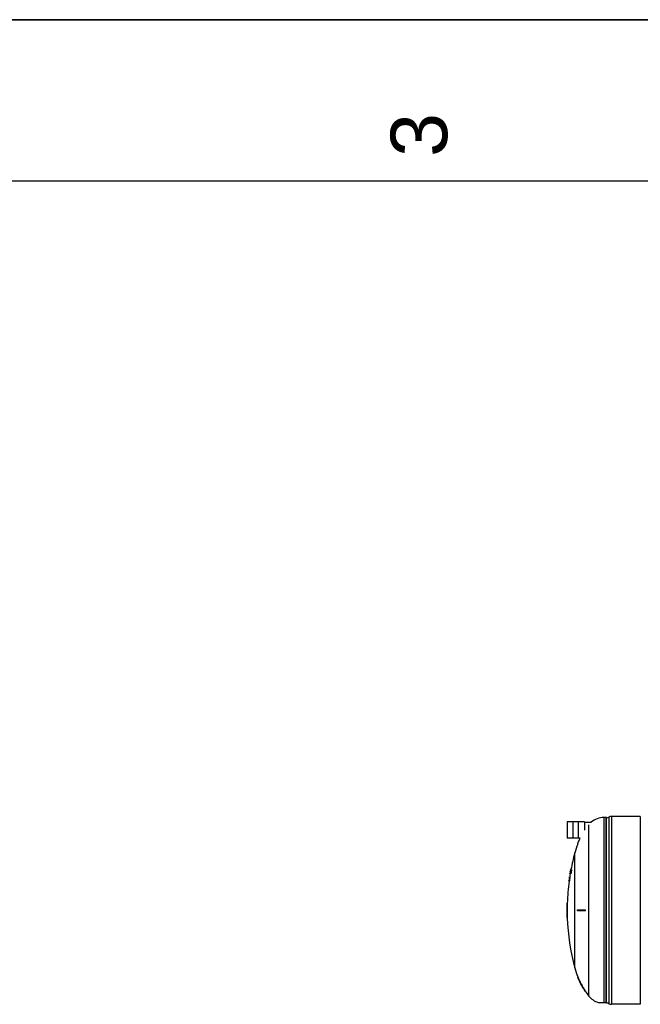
# Model space of a CAD drawing. Header units: millimetres. Extents: x 0 to 297, y 0 to 210.
# Tile 251 of 256: x 87 to 125, y 149 to 210. Entities that reach past the tile are written whole.
import ezdxf

# ---------------------------------------------------------------- set-up
doc = ezdxf.new("R2010")
doc.units = ezdxf.units.MM
doc.header["$LTSCALE"] = 16.335
doc.layers.get('0').update_dxf_attribs({"linetype": 'CONTINUOUS'})
doc.layers.add('AXES_REF', color=7, linetype='CONTINUOUS')
doc.layers.add('SURFACES', color=7, linetype='CONTINUOUS')
doc.styles.add('TEXTSTYLE_2', font='arial.ttf')

# ---------------------------------------------------------------- blocks, each defined once
blk = doc.blocks.new('MARGEA4_BL0', base_point=(148.514, 105.014))
at = {"color": 7, "linetype": 'Continuous'}
for p, q in [((297.014, 210.014), (0.014, 210.014)), ((287.014, 200.014), (10.014, 200.014))]:
    blk.add_line(p, q, dxfattribs=at)
at = {"color": 5, "linetype": 'Continuous', "style": 'TEXTSTYLE_2', "oblique": 0.00002}
blk.add_text('3', height=3.5, rotation=90, dxfattribs=at).set_placement((113.139, 201.514))

msp = doc.modelspace()

# ---------------------------------------------------------------- linework, layer by layer
at = {"color": 7, "linetype": 'Continuous'}
for p, q in [((0, 210), (297, 210)), ((123.001, 149.092), (123.001, 160.576)), ((123.146, 160.614), (123.146, 149.054)), ((125.092, 160.651), (123.309, 160.651)), ((125.092, 160.651), (125.092, 149.017)), ((120.565, 160.311), (120.565, 159.315)), ((120.934, 159.3), (120.934, 160.326)), ((120.934, 160.326), (120.946, 160.326)), ((120.946, 159.3), (120.946, 160.326)), ((121.264, 159.3), (121.264, 160.326)), ((121.264, 160.326), (121.276, 160.326)), ((121.276, 159.3), (121.276, 160.326)), ((121.645, 160.311), (121.645, 159.813)), ((121.645, 160.293), (122.056, 160.293)), ((120.934, 159.3), (120.946, 159.3)), ((121.264, 159.3), (121.276, 159.3)), ((121.198, 158.95), (121.196, 158.944)), ((121.199, 158.95), (121.196, 158.944)), ((121.215, 158.944), (121.196, 158.944)), ((120.684, 156.764), (120.68, 156.729)), ((120.689, 156.764), (120.684, 156.764)), ((120.691, 156.764), (120.686, 156.729)), ((120.695, 156.839), (120.69, 156.804)), ((120.693, 156.804), (120.69, 156.804)), ((120.697, 156.764), (120.691, 156.764)), ((120.701, 156.873), (120.695, 156.839)), ((120.699, 156.839), (120.695, 156.81)), ((120.698, 156.839), (120.695, 156.839)), ((120.702, 156.839), (120.696, 156.804)), ((120.702, 156.804), (120.696, 156.804)), ((120.699, 156.873), (120.698, 156.868)), ((120.702, 156.896), (120.699, 156.873)), ((120.701, 156.856), (120.699, 156.839)), ((120.703, 156.885), (120.701, 156.873)), ((120.704, 156.879), (120.701, 156.856)), ((120.703, 156.873), (120.701, 156.873)), ((120.703, 156.856), (120.701, 156.856)), ((120.704, 156.913), (120.702, 156.896)), ((120.708, 156.873), (120.702, 156.839)), ((120.707, 156.839), (120.702, 156.839)), ((120.703, 156.893), (120.704, 156.896)), ((120.704, 156.89), (120.703, 156.885)), ((120.703, 156.885), (120.703, 156.885)), ((120.705, 156.914), (120.704, 156.913)), ((120.707, 156.913), (120.704, 156.913)), ((120.704, 156.896), (120.706, 156.91)), ((120.706, 156.896), (120.704, 156.879)), ((120.707, 156.879), (120.704, 156.879)), ((120.705, 156.919), (120.705, 156.914)), ((120.714, 156.919), (120.705, 156.919)), ((120.708, 156.839), (120.705, 156.81)), ((120.723, 156.81), (120.705, 156.81)), ((120.708, 156.913), (120.706, 156.896)), ((120.712, 156.896), (120.706, 156.896)), ((120.708, 156.919), (120.708, 156.914)), ((120.708, 156.918), (120.708, 156.919)), ((120.708, 156.914), (120.708, 156.913)), ((120.714, 156.913), (120.708, 156.913)), ((120.71, 156.885), (120.708, 156.873)), ((120.711, 156.873), (120.708, 156.873)), ((120.711, 156.856), (120.708, 156.839)), ((120.727, 156.839), (120.708, 156.839)), ((120.709, 156.887), (120.71, 156.896)), ((120.71, 156.896), (120.714, 156.913)), ((120.712, 156.89), (120.71, 156.885)), ((120.71, 156.885), (120.71, 156.885)), ((120.712, 156.885), (120.71, 156.885)), ((120.711, 156.873), (120.712, 156.885)), ((120.714, 156.879), (120.711, 156.856)), ((120.729, 156.856), (120.711, 156.856)), ((120.712, 156.889), (120.712, 156.89)), ((120.712, 156.885), (120.712, 156.889)), ((120.715, 156.896), (120.714, 156.879)), ((120.732, 156.879), (120.714, 156.879)), ((120.717, 156.913), (120.715, 156.896)), ((120.734, 156.896), (120.715, 156.896)), ((120.716, 156.919), (120.717, 156.913)), ((120.734, 156.919), (120.716, 156.919)), ((120.735, 156.913), (120.717, 156.913)), ((120.727, 156.839), (120.723, 156.81)), ((120.729, 156.856), (120.727, 156.839)), ((120.732, 156.879), (120.729, 156.856)), ((120.734, 156.896), (120.732, 156.879)), ((120.735, 157.105), (120.734, 157.1)), ((120.734, 156.919), (120.735, 156.913)), ((120.735, 156.913), (120.734, 156.896)), ((120.74, 157.135), (120.735, 157.105)), ((120.735, 157.105), (120.738, 157.122)), ((120.736, 157.102), (120.735, 157.099)), ((120.753, 157.099), (120.735, 157.099)), ((120.737, 157.105), (120.736, 157.102)), ((120.739, 157.116), (120.737, 157.105)), ((120.739, 157.105), (120.737, 157.105)), ((120.738, 157.122), (120.741, 157.141)), ((120.743, 157.139), (120.739, 157.116)), ((120.744, 157.156), (120.741, 157.139)), ((120.741, 157.139), (120.741, 157.133)), ((120.748, 157.162), (120.743, 157.139)), ((120.747, 157.174), (120.744, 157.156)), ((120.748, 157.149), (120.744, 157.128)), ((120.744, 157.128), (120.758, 157.128)), ((120.75, 157.191), (120.747, 157.174)), ((120.752, 157.168), (120.748, 157.148)), ((120.75, 157.162), (120.748, 157.162)), ((120.757, 157.189), (120.752, 157.168)), ((120.756, 157.214), (120.753, 157.191)), ((120.756, 157.191), (120.753, 157.191)), ((120.755, 157.22), (120.756, 157.225)), ((120.766, 157.099), (120.755, 157.099)), ((120.76, 157.237), (120.756, 157.214)), ((120.756, 157.225), (120.758, 157.237)), ((120.76, 157.214), (120.756, 157.214)), ((120.761, 157.211), (120.757, 157.189)), ((120.758, 157.237), (120.759, 157.241)), ((120.762, 157.248), (120.76, 157.237)), ((120.765, 157.237), (120.76, 157.237)), ((120.767, 157.179), (120.76, 157.179)), ((120.766, 157.232), (120.761, 157.211)), ((120.766, 157.232), (120.761, 157.211)), ((120.764, 157.271), (120.762, 157.26)), ((120.762, 157.26), (120.762, 157.254)), ((120.77, 157.26), (120.762, 157.26)), ((120.762, 157.254), (120.762, 157.248)), ((120.769, 157.254), (120.762, 157.254)), ((120.768, 157.248), (120.762, 157.248)), ((120.767, 157.289), (120.764, 157.271)), ((120.773, 157.271), (120.764, 157.271)), ((120.771, 157.254), (120.766, 157.232)), ((120.766, 157.214), (120.772, 157.24)), ((120.766, 157.116), (120.767, 157.128)), ((120.766, 157.105), (120.766, 157.116)), ((120.766, 157.099), (120.766, 157.105)), ((120.777, 157.289), (120.767, 157.289)), ((120.767, 157.128), (120.769, 157.145)), ((120.772, 157.232), (120.768, 157.214)), ((120.768, 157.214), (120.773, 157.214)), ((120.773, 157.317), (120.769, 157.3)), ((120.777, 157.3), (120.769, 157.3)), ((120.769, 157.179), (120.769, 157.179)), ((120.769, 157.145), (120.772, 157.162)), ((120.772, 157.105), (120.769, 157.099)), ((120.788, 157.099), (120.769, 157.099)), ((120.771, 157.139), (120.77, 157.133)), ((120.77, 157.133), (120.771, 157.129)), ((120.779, 157.133), (120.77, 157.133)), ((120.774, 157.271), (120.771, 157.254)), ((120.775, 157.254), (120.771, 157.254)), ((120.788, 157.179), (120.771, 157.179)), ((120.772, 157.151), (120.771, 157.139)), ((120.779, 157.139), (120.771, 157.139)), ((120.771, 157.129), (120.771, 157.128)), ((120.771, 157.128), (120.774, 157.128)), ((120.772, 157.24), (120.777, 157.266)), ((120.779, 157.264), (120.772, 157.232)), ((120.773, 157.162), (120.772, 157.151)), ((120.781, 157.151), (120.772, 157.151)), ((120.776, 157.116), (120.772, 157.105)), ((120.79, 157.105), (120.772, 157.105)), ((120.775, 157.329), (120.773, 157.317)), ((120.776, 157.323), (120.773, 157.306)), ((120.784, 157.162), (120.773, 157.162)), ((120.779, 157.294), (120.774, 157.271)), ((120.779, 157.271), (120.774, 157.271)), ((120.774, 157.128), (120.777, 157.133)), ((120.78, 157.36), (120.775, 157.333)), ((120.775, 157.33), (120.775, 157.329)), ((120.778, 157.323), (120.775, 157.306)), ((120.779, 157.306), (120.775, 157.306)), ((120.776, 157.336), (120.779, 157.352)), ((120.78, 157.346), (120.776, 157.323)), ((120.779, 157.128), (120.776, 157.116)), ((120.794, 157.116), (120.776, 157.116)), ((120.777, 157.266), (120.783, 157.291)), ((120.777, 157.214), (120.792, 157.214)), ((120.777, 157.133), (120.779, 157.139)), ((120.781, 157.335), (120.778, 157.323)), ((120.784, 157.323), (120.778, 157.323)), ((120.784, 157.294), (120.779, 157.294)), ((120.784, 157.287), (120.779, 157.264)), ((120.779, 157.139), (120.781, 157.151)), ((120.783, 157.145), (120.779, 157.128)), ((120.797, 157.128), (120.779, 157.128)), ((120.781, 157.367), (120.78, 157.364)), ((120.78, 157.364), (120.78, 157.36)), ((120.782, 157.363), (120.78, 157.346)), ((120.78, 157.336), (120.783, 157.352)), ((120.783, 157.346), (120.78, 157.346)), ((120.783, 157.34), (120.781, 157.335)), ((120.781, 157.335), (120.781, 157.335)), ((120.784, 157.335), (120.781, 157.335)), ((120.785, 157.329), (120.781, 157.306)), ((120.786, 157.306), (120.781, 157.306)), ((120.781, 157.151), (120.784, 157.162)), ((120.783, 157.369), (120.782, 157.364)), ((120.782, 157.364), (120.782, 157.363)), ((120.786, 157.363), (120.782, 157.363)), ((120.782, 157.323), (120.784, 157.335)), ((120.783, 157.369), (120.788, 157.369)), ((120.783, 157.352), (120.786, 157.363)), ((120.784, 157.34), (120.783, 157.34)), ((120.783, 157.291), (120.789, 157.317)), ((120.786, 157.162), (120.783, 157.145)), ((120.801, 157.145), (120.783, 157.145)), ((120.784, 157.339), (120.784, 157.34)), ((120.784, 157.335), (120.784, 157.339)), ((120.789, 157.31), (120.784, 157.287)), ((120.788, 157.352), (120.785, 157.329)), ((120.791, 157.329), (120.785, 157.329)), ((120.786, 157.363), (120.788, 157.368)), ((120.804, 157.162), (120.786, 157.162)), ((120.789, 157.363), (120.788, 157.352)), ((120.797, 157.352), (120.788, 157.352)), ((120.788, 157.185), (120.791, 157.208)), ((120.79, 157.105), (120.788, 157.099)), ((120.789, 157.369), (120.789, 157.364)), ((120.801, 157.369), (120.789, 157.369)), ((120.789, 157.364), (120.789, 157.363)), ((120.801, 157.363), (120.789, 157.363)), ((120.789, 157.317), (120.795, 157.343)), ((120.792, 157.323), (120.789, 157.31)), ((120.79, 157.225), (120.789, 157.225)), ((120.79, 157.224), (120.79, 157.225)), ((120.792, 157.22), (120.79, 157.224)), ((120.793, 157.208), (120.79, 157.185)), ((120.808, 157.185), (120.79, 157.185)), ((120.794, 157.116), (120.79, 157.105)), ((120.791, 157.208), (120.792, 157.22)), ((120.793, 157.248), (120.794, 157.248)), ((120.796, 157.225), (120.793, 157.208)), ((120.812, 157.208), (120.793, 157.208)), ((120.794, 157.248), (120.799, 157.26)), ((120.797, 157.128), (120.794, 157.116)), ((120.795, 157.343), (120.801, 157.369)), ((120.8, 157.254), (120.795, 157.237)), ((120.795, 157.237), (120.796, 157.225)), ((120.814, 157.237), (120.795, 157.237)), ((120.814, 157.225), (120.796, 157.225)), ((120.797, 157.306), (120.802, 157.329)), ((120.798, 157.306), (120.797, 157.306)), ((120.801, 157.145), (120.797, 157.128)), ((120.803, 157.323), (120.799, 157.306)), ((120.809, 157.306), (120.799, 157.306)), ((120.799, 157.26), (120.802, 157.271)), ((120.804, 157.271), (120.8, 157.254)), ((120.819, 157.254), (120.8, 157.254)), ((120.804, 157.162), (120.801, 157.145)), ((120.802, 157.329), (120.808, 157.352)), ((120.802, 157.271), (120.807, 157.294)), ((120.803, 157.369), (120.834, 157.369)), ((120.806, 157.335), (120.803, 157.323)), ((120.812, 157.323), (120.803, 157.323)), ((120.809, 157.294), (120.804, 157.271)), ((120.823, 157.271), (120.804, 157.271)), ((120.809, 157.34), (120.806, 157.335)), ((120.811, 157.335), (120.806, 157.335)), ((120.808, 157.352), (120.811, 157.363)), ((120.812, 157.208), (120.808, 157.185)), ((120.811, 157.34), (120.809, 157.34)), ((120.809, 157.306), (120.811, 157.323)), ((120.827, 157.294), (120.809, 157.294)), ((120.811, 157.363), (120.814, 157.368)), ((120.811, 157.339), (120.811, 157.34)), ((120.812, 157.335), (120.811, 157.339)), ((120.811, 157.323), (120.812, 157.335)), ((120.815, 157.329), (120.811, 157.306)), ((120.829, 157.306), (120.811, 157.306)), ((120.814, 157.225), (120.812, 157.208)), ((120.819, 157.254), (120.814, 157.237)), ((120.814, 157.237), (120.814, 157.225)), ((120.817, 157.352), (120.815, 157.329)), ((120.833, 157.329), (120.815, 157.329)), ((120.816, 157.369), (120.817, 157.364)), ((120.817, 157.364), (120.818, 157.363)), ((120.818, 157.363), (120.817, 157.352)), ((120.836, 157.352), (120.817, 157.352)), ((120.836, 157.363), (120.818, 157.363)), ((120.823, 157.271), (120.819, 157.254)), ((120.827, 157.294), (120.823, 157.271)), ((120.833, 157.329), (120.829, 157.306)), ((120.836, 157.352), (120.833, 157.329)), ((120.834, 157.369), (120.836, 157.363)), ((120.836, 157.363), (120.836, 157.352)), ((120.668, 156.655), (120.667, 156.65)), ((120.667, 156.65), (120.667, 156.649)), ((120.696, 156.649), (120.667, 156.649)), ((120.67, 156.672), (120.668, 156.655)), ((120.67, 156.655), (120.668, 156.655)), ((120.674, 156.7), (120.67, 156.672)), ((120.67, 156.655), (120.672, 156.672)), ((120.674, 156.672), (120.67, 156.672)), ((120.672, 156.655), (120.67, 156.65)), ((120.67, 156.65), (120.67, 156.649)), ((120.675, 156.672), (120.672, 156.655)), ((120.678, 156.655), (120.672, 156.655)), ((120.675, 156.695), (120.674, 156.683)), ((120.674, 156.683), (120.674, 156.679)), ((120.674, 156.679), (120.674, 156.678)), ((120.68, 156.729), (120.675, 156.695)), ((120.677, 156.695), (120.675, 156.695)), ((120.677, 156.689), (120.675, 156.672)), ((120.678, 156.672), (120.675, 156.672)), ((120.681, 156.712), (120.677, 156.689)), ((120.682, 156.689), (120.677, 156.689)), ((120.677, 156.655), (120.678, 156.672)), ((120.678, 156.672), (120.68, 156.686)), ((120.68, 156.655), (120.678, 156.65)), ((120.678, 156.65), (120.678, 156.649)), ((120.683, 156.729), (120.68, 156.729)), ((120.683, 156.672), (120.68, 156.655)), ((120.698, 156.655), (120.68, 156.655)), ((120.683, 156.729), (120.681, 156.712)), ((120.683, 156.712), (120.681, 156.712)), ((120.682, 156.695), (120.681, 156.683)), ((120.681, 156.683), (120.682, 156.679)), ((120.684, 156.683), (120.681, 156.683)), ((120.686, 156.729), (120.682, 156.695)), ((120.686, 156.695), (120.682, 156.695)), ((120.682, 156.678), (120.683, 156.682)), ((120.682, 156.679), (120.682, 156.678)), ((120.688, 156.758), (120.683, 156.729)), ((120.687, 156.689), (120.683, 156.672)), ((120.683, 156.682), (120.684, 156.683)), ((120.702, 156.672), (120.683, 156.672)), ((120.684, 156.683), (120.686, 156.695)), ((120.692, 156.729), (120.686, 156.729)), ((120.69, 156.712), (120.687, 156.689)), ((120.705, 156.689), (120.687, 156.689)), ((120.693, 156.729), (120.69, 156.712)), ((120.708, 156.712), (120.69, 156.712)), ((120.697, 156.758), (120.693, 156.729)), ((120.711, 156.729), (120.693, 156.729)), ((120.698, 156.655), (120.696, 156.649)), ((120.715, 156.758), (120.697, 156.758)), ((120.702, 156.672), (120.698, 156.655)), ((120.705, 156.689), (120.702, 156.672)), ((120.708, 156.712), (120.705, 156.689)), ((120.711, 156.729), (120.708, 156.712)), ((120.715, 156.758), (120.711, 156.729)), ((120.572, 155.284), (120.554, 155.284)), ((120.547, 154.864), (120.572, 154.864)), ((120.572, 154.804), (120.547, 154.804)), ((120.572, 154.384), (120.554, 154.384)), ((121.196, 154.864), (121.694, 154.864)), ((121.196, 154.804), (121.196, 154.831)), ((121.694, 154.804), (121.196, 154.804)), ((121.672, 154.864), (121.672, 154.837)), ((121.672, 154.837), (121.672, 154.804)), ((121.694, 154.834), (121.694, 154.864)), ((121.694, 154.804), (121.694, 154.834)), ((121.196, 150.724), (121.199, 150.717)), ((121.196, 150.724), (121.199, 150.717)), ((121.215, 150.724), (121.196, 150.724)), ((121.667, 149.831), (121.672, 149.824)), ((121.667, 149.831), (121.672, 149.824)), ((121.694, 149.824), (121.672, 149.824)), ((121.694, 149.824), (121.687, 149.834)), ((121.694, 149.824), (121.687, 149.834)), ((122.476, 149.134), (123.001, 149.134)), ((125.092, 149.017), (123.309, 149.017))]:
    msp.add_line(p, q, dxfattribs=at)
at = {"color": 9, "linetype": 'Continuous'}
for p, q in [((122.851, 149.134), (122.851, 160.594)), ((122.971, 149.134), (122.971, 160.594)), ((123.309, 160.651), (123.309, 149.017)), ((120.568, 160.314), (120.568, 159.312)), ((121.642, 160.314), (121.642, 159.813))]:
    msp.add_line(p, q, dxfattribs=at)
at = {"color": 7, "linetype": 'Continuous'}
msp.add_lwpolyline([(121.196, 154.831), (121.196, 154.857), (121.196, 154.864)], dxfattribs=at)
for centre, radius, start, end in [((122.971, 160.564), 0.03, 358.60367, 90), ((123.001, 160.876), 0.3, 270, 299.05289), ((123.309, 160.276), 0.375, 90, 115.75468), ((120.568, 160.311), 0.003, 90, 180), ((121.642, 160.311), 0.003, 0, 90), ((120.568, 159.315), 0.003, 180, 270), ((125.67, 157.153), 4.819, 154.2322, 155.91263), ((125.667, 157.155), 4.816, 154.05228, 154.23204), ((125.669, 157.154), 4.818, 156.41966, 158.10551), ((125.671, 157.153), 4.82, 155.91256, 156.41979), ((134.365, 154.834), 13.816, 171.80192, 171.97037), ((134.365, 154.834), 13.812, 171.77543, 171.99207), ((134.365, 154.834), 13.81, 171.7981, 171.96663), ((134.365, 154.834), 13.802, 171.76971, 171.98651), ((134.365, 154.834), 13.784, 171.75888, 171.97596), ((134.365, 154.834), 13.814, 170.44197, 170.56276), ((134.365, 154.834), 13.807, 170.43741, 170.55826), ((134.365, 154.834), 13.815, 170.17682, 170.2977), ((134.365, 154.834), 13.817, 169.99877, 170.17861), ((134.365, 154.834), 13.799, 170.21384, 170.55254), ((134.365, 154.834), 13.797, 170.21254, 170.55129), ((134.365, 154.834), 13.805, 170.07325, 170.21845), ((134.365, 154.834), 13.817, 169.71895, 169.76737), ((134.365, 154.834), 13.794, 170.06492, 170.21024), ((134.365, 154.834), 13.799, 169.60814, 170.06858), ((134.365, 154.834), 13.797, 169.41267, 170.06725), ((134.365, 154.834), 13.807, 169.68715, 169.73561), ((134.365, 154.834), 13.779, 170.17543, 170.27239), ((134.365, 154.834), 13.777, 170.17389, 170.27086), ((134.365, 154.834), 13.785, 169.91315, 170.01014), ((134.365, 154.834), 13.759, 170.16087, 170.25797), ((134.365, 154.834), 13.78, 169.66625, 169.71481), ((134.365, 154.834), 13.777, 169.66464, 169.7132), ((134.365, 154.834), 13.759, 169.65093, 169.69956), ((134.365, 154.834), 13.818, 178.13376, 179.87561), ((134.365, 154.834), 13.8, 178.13132, 179.87544), ((134.365, 154.834), 13.818, 180.12439, 181.86624), ((134.365, 154.834), 13.811, 179.87554, 180.12446), ((134.365, 154.834), 13.8, 180.12456, 181.86868), ((134.365, 154.834), 13.793, 179.87538, 180.12462), ((125.669, 152.514), 4.818, 201.90054, 203.58033), ((125.681, 152.52), 4.813, 201.9147, 213.92742), ((125.671, 152.515), 4.82, 203.58021, 204.08746), ((125.67, 152.515), 4.819, 204.08739, 205.76774), ((125.667, 152.513), 4.816, 205.76789, 205.94766), ((125.669, 152.514), 4.817, 205.94775, 207.61937), ((125.669, 152.514), 4.818, 207.61937, 208.13535), ((125.668, 152.514), 4.817, 208.13535, 209.80495), ((125.667, 152.513), 4.816, 209.80504, 209.99763), ((125.67, 152.515), 4.819, 209.99778, 211.66231), ((125.671, 152.515), 4.82, 211.66224, 212.18035), ((125.669, 152.514), 4.818, 212.18023, 213.83892), ((123.001, 148.792), 0.3, 60.94711, 90), ((123.309, 149.392), 0.375, 244.24532, 270)]:
    msp.add_arc(centre, radius, start, end, dxfattribs=at)
at = {"layer": 'AXES_REF', "color": 7, "linetype": 'Continuous'}
for p, q in [((122.971, 160.594), (122.851, 160.594)), ((120.934, 160.314), (120.568, 160.314)), ((121.264, 160.314), (120.946, 160.314)), ((121.642, 160.314), (121.276, 160.314)), ((120.934, 159.312), (120.568, 159.312)), ((121.264, 159.312), (120.946, 159.312)), ((121.362, 159.312), (121.276, 159.312))]:
    msp.add_line(p, q, dxfattribs=at)
at = {"layer": 'AXES_REF', "color": 9, "linetype": 'Continuous'}
for p, q in [((121.911, 149.527), (121.911, 160.141)), ((121.031, 151.277), (121.031, 158.391))]:
    msp.add_line(p, q, dxfattribs=at)
at = {"layer": 'AXES_REF', "color": 7, "linetype": 'Continuous'}
for centre, radius, start, end in [((122.851, 159.394), 1.2, 90, 131.48779), ((125.669, 157.154), 4.8, 158.10282, 165.06256), ((134.365, 154.834), 13.8, 165.06256, 169.41487), ((134.365, 154.834), 13.8, 170.55325, 171.31001), ((134.365, 154.834), 13.8, 172.44239, 178.13133), ((134.365, 154.834), 13.8, 181.86867, 194.93744), ((125.669, 152.514), 4.8, 194.93744, 201.89718), ((125.669, 152.514), 4.8, 214.08638, 218.48108), ((122.851, 150.274), 1.2, 218.48108, 251.80513)]:
    msp.add_arc(centre, radius, start, end, dxfattribs=at)
at = {"layer": 'SURFACES', "color": 7, "linetype": 'Continuous'}
for start, end in [(170.51691, 170.52947), (179.87561, 180.12488)]:
    msp.add_arc((134.365, 154.834), 13.818, start, end, dxfattribs=at)

# ---------------------------------------------------------------- block references
at = {"color": 2, "linetype": 'Continuous'}
msp.add_blockref('MARGEA4_BL0', (148.514, 105.014), dxfattribs=at)

doc.saveas('drawing.dxf')
